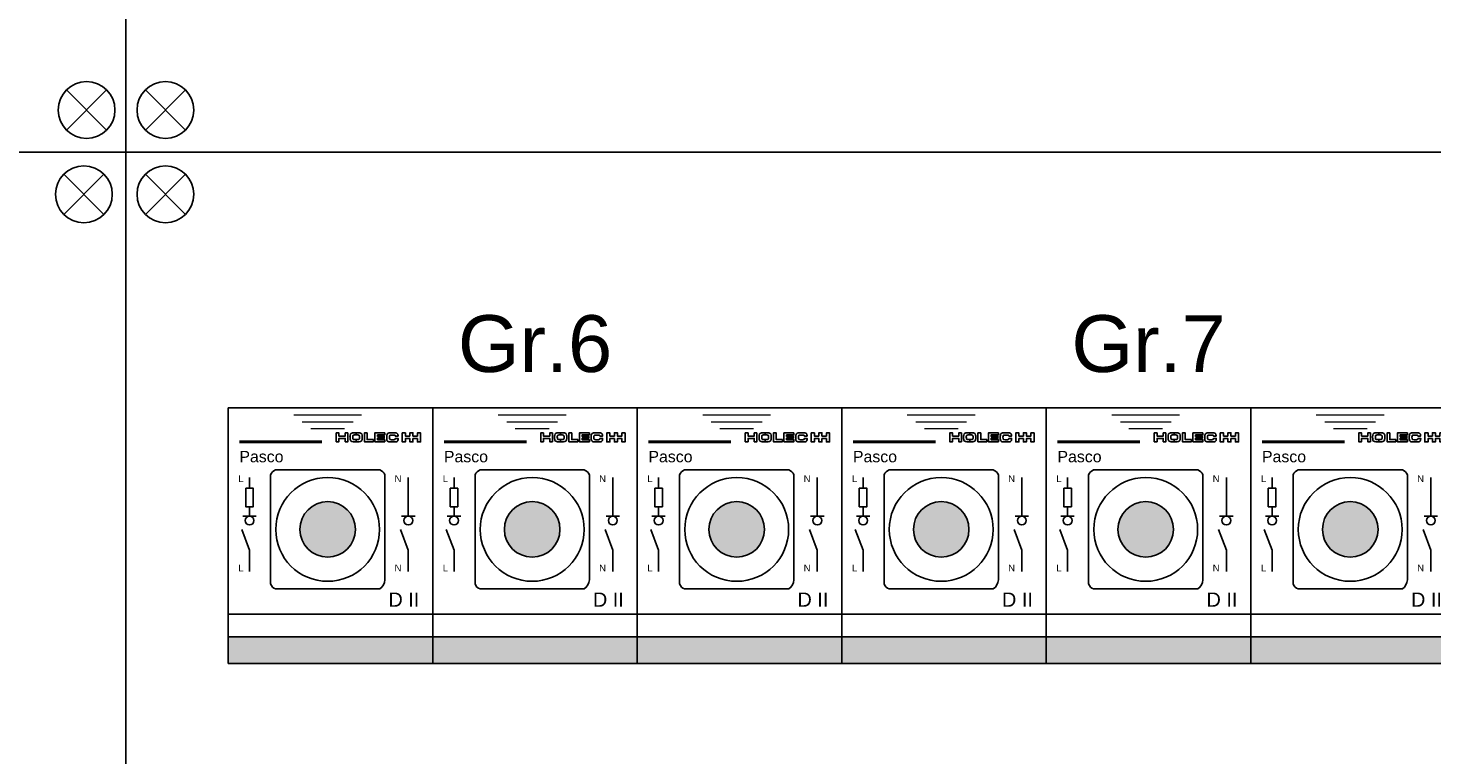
# Model space of a CAD drawing. Header units: millimetres. Extents: x -76073 to -606, y -39488 to 9083.
# Tile 6 of 23: x -13232 to -10761, y -32440 to -31161. Entities that reach past the tile are written whole.
import ezdxf
from ezdxf.enums import TextEntityAlignment as Align

# ---------------------------------------------------------------- set-up
doc = ezdxf.new("R2010")
doc.units = ezdxf.units.MM
doc.header["$LTSCALE"] = 100
doc.linetypes.add('HIDDEN', pattern=[9.525, 6.35, -3.175])
for name, color, linetype in [('00-xref', 7, 'Continuous'), ('EL$6----', 7, 'Continuous'), ('EL6-----', 7, 'Continuous')]:
    doc.layers.add(name, color=color, linetype=linetype)
doc.styles.add('Arial', font='arial.ttf')

# ---------------------------------------------------------------- blocks, each defined once
blk = doc.blocks.new('kastblok 2 leeg')
blk.add_lwpolyline([(0, -2665.8), (2520, -2665.8), (2520, 0), (0, 0)], close=True)
for points in [[(2485.9, -2556.3), (2415.2, -2627)], [(2415.2, -2556.3), (2485.9, -2627)]]:
    blk.add_lwpolyline(points)
blk.add_circle((2450.6, -2591.6), 50)
blk = doc.blocks.new('*U20')
at = {"ltscale": 0.3}
h = blk.add_hatch(color=256, dxfattribs=at)
h.dxf.hatch_style = 1
h.paths.add_polyline_path([(126.1, 235.9, 1), (223.9, 235.9, 1)])
at = {"layer": '00-xref'}
h = blk.add_hatch(color=160, dxfattribs=at)
h.dxf.hatch_style = 1
h.paths.add_polyline_path([(360, 0), (360, 46.6), (0, 46.6), (0, 0)])
at = {"color": 0}
for points in [[(210.6, 405.9), (210.6, 390.1), (205.8, 390.1), (205.8, 396.2), (194.9, 396.2), (194.9, 390.1), (190.1, 390.1), (190.1, 405.9), (194.9, 405.9), (194.9, 400.1), (205.8, 400.1), (205.8, 405.9)], [(210.6, 405.9), (210.6, 390.1), (205.8, 390.1), (205.8, 396.2), (194.9, 396.2), (194.9, 390.1), (190.1, 390.1), (190.1, 405.9), (194.9, 405.9), (194.9, 400.1), (205.8, 400.1), (205.8, 405.9)], [(225.1, 402.2), (222.7, 402.2), (222.6, 402.2), (222.6, 402.2), (222.4, 402.2), (222.4, 402.2), (222.3, 402.2), (222.1, 402.2), (221.1, 402.1), (220.4, 401.9), (220, 401.7), (219.9, 401.6), (219.5, 401.2), (219.4, 400.5), (219.2, 399.2), (219.2, 398.9), (219.2, 398.5), (219.2, 398.2), (219.3, 396.5), (219.5, 395.1), (219.7, 394.7), (220.1, 394.3), (221.4, 394), (223.9, 393.9), (225.1, 393.9), (225.1, 390), (223.8, 390), (221.7, 390.1), (219.8, 390.2), (217.8, 390.5), (216.5, 391), (215.6, 391.7), (215, 392.8), (214.7, 394), (214.5, 395.5), (214.4, 398.1), (214.3, 398.4), (214.4, 399.9), (214.5, 400.9), (214.6, 402), (215.2, 403.9), (216.2, 404.9), (217.3, 405.5), (218.2, 405.7), (219.7, 406), (220.1, 406), (222.7, 406.1), (224.9, 406.1), (225.1, 406.1), (225.1, 402.2)], [(225.1, 402.2), (227.5, 402.2), (227.6, 402.2), (227.7, 402.2), (227.8, 402.2), (227.9, 402.2), (228, 402.2), (228.1, 402.2), (229.2, 402.1), (229.8, 401.9), (230.2, 401.7), (230.3, 401.6), (230.7, 401.2), (230.9, 400.5), (231, 399.2), (231, 398.9), (231, 398.5), (231, 398.2), (231, 396.5), (230.8, 395.1), (230.5, 394.7), (230.1, 394.3), (228.9, 394), (226.3, 393.9), (225.1, 393.9), (225.1, 390), (226.4, 390), (228.5, 390.1), (230.4, 390.2), (232.5, 390.5), (233.8, 391), (234.7, 391.7), (235.2, 392.8), (235.5, 394), (235.7, 395.5), (235.8, 398.1), (235.9, 398.4), (235.8, 399.9), (235.8, 400.9), (235.6, 402), (235, 403.9), (234.1, 404.9), (232.9, 405.5), (232.1, 405.7), (230.6, 406), (230.2, 406), (227.5, 406.1), (225.4, 406.1), (225.1, 406.1), (225.1, 402.2)], [(255.4, 394), (255.4, 390.1), (239.7, 390.1), (239.7, 405.9), (244.5, 405.9), (244.5, 394)], [(255.4, 394), (255.4, 390.1), (239.7, 390.1), (239.7, 405.9), (244.5, 405.9), (244.5, 394)], [(275.6, 405.9), (275.6, 402.3), (262.8, 402.3), (262.8, 399.6), (274.7, 399.6), (274.7, 396.4), (262.8, 396.4), (262.8, 393.6), (275.6, 393.6), (275.6, 390.1), (258, 390.1), (258, 405.9)], [(275.6, 405.9), (275.6, 402.3), (262.8, 402.3), (262.8, 399.6), (274.7, 399.6), (274.7, 396.4), (262.8, 396.4), (262.8, 393.6), (275.6, 393.6), (275.6, 390.1), (258, 390.1), (258, 405.9)], [(299, 395.4), (298.9, 393.9), (298.7, 392.7), (298.3, 391.7), (297.8, 391.1), (297.1, 390.7), (296, 390.3), (293.1, 390), (289.4, 389.9), (286.4, 390), (284.3, 390), (282.5, 390.3), (281.2, 390.7), (280.4, 391.2), (279.8, 391.9), (279.3, 392.8), (279.1, 393.8), (279, 395.1), (278.9, 398.4), (278.9, 400.2), (279.1, 401.7), (279.5, 403), (280, 404.1), (280.7, 404.8), (281.7, 405.4), (283, 405.8), (284.6, 405.9), (289.1, 406), (292.3, 406), (295.4, 405.7), (296.2, 405.6), (297, 405.2), (297.6, 404.7), (298, 404.1), (298.4, 403.4), (298.6, 402.5), (298.8, 401.5), (298.8, 400.3), (294.1, 400.3), (294, 401.2), (293.6, 401.7), (292.9, 402), (291.9, 402.1), (290.6, 402.1), (289.2, 402.1), (286.8, 402.1), (285.9, 402), (285.1, 401.9), (284.5, 401.6), (284.2, 401.3), (284, 400.8), (283.8, 400), (283.7, 398), (283.8, 395.9), (284.2, 394.6), (284.6, 394.3), (285.3, 394.1), (287.3, 393.8), (289.1, 393.8), (291.6, 393.8), (292.8, 393.9), (293.6, 394.2), (294.1, 394.9), (294.3, 396.1), (299, 396.1)], [(299, 395.4), (298.9, 393.9), (298.7, 392.7), (298.3, 391.7), (297.8, 391.1), (297.1, 390.7), (296, 390.3), (293.1, 390), (289.4, 389.9), (286.4, 390), (284.3, 390), (282.5, 390.3), (281.2, 390.7), (280.4, 391.2), (279.8, 391.9), (279.3, 392.8), (279.1, 393.8), (279, 395.1), (278.9, 398.4), (278.9, 400.2), (279.1, 401.7), (279.5, 403), (280, 404.1), (280.7, 404.8), (281.7, 405.4), (283, 405.8), (284.6, 405.9), (289.1, 406), (292.3, 406), (295.4, 405.7), (296.2, 405.6), (297, 405.2), (297.6, 404.7), (298, 404.1), (298.4, 403.4), (298.6, 402.5), (298.8, 401.5), (298.8, 400.3), (294.1, 400.3), (294, 401.2), (293.6, 401.7), (292.9, 402), (291.9, 402.1), (290.6, 402.1), (289.2, 402.1), (286.8, 402.1), (285.9, 402), (285.1, 401.9), (284.5, 401.6), (284.2, 401.3), (284, 400.8), (283.8, 400), (283.7, 398), (283.8, 395.9), (284.2, 394.6), (284.6, 394.3), (285.3, 394.1), (287.3, 393.8), (289.1, 393.8), (291.6, 393.8), (292.8, 393.9), (293.6, 394.2), (294.1, 394.9), (294.3, 396.1), (299, 396.1)], [(319.7, 400.3), (311.9, 400.3), (311.9, 405.9), (306.2, 405.9), (306.2, 390), (311.9, 390), (311.9, 395.9), (319.7, 395.9), (319.7, 390), (325, 390), (325, 395.9), (332.9, 395.9), (332.9, 390), (338.5, 390), (338.5, 405.9), (332.9, 405.9), (332.9, 400.3), (325, 400.3), (325, 406), (319.7, 406)], [(319.7, 400.3), (311.9, 400.3), (311.9, 405.9), (306.2, 405.9), (306.2, 390), (311.9, 390), (311.9, 395.9), (319.7, 395.9), (319.7, 390), (325, 390), (325, 395.9), (332.9, 395.9), (332.9, 390), (338.5, 390), (338.5, 405.9), (332.9, 405.9), (332.9, 400.3), (325, 400.3), (325, 406), (319.7, 406)]]:
    blk.add_lwpolyline(points, close=True, dxfattribs=at)
at = {"flags": 128}
for points in [[(37.5, 308.4), (37.5, 327.4)], [(316.9, 259.3), (316.9, 327.4)], [(37.5, 259.3), (37.5, 275.9)], [(25.6, 259.3), (49.3, 259.3)], [(328.8, 259.3), (305.1, 259.3)], [(37.5, 161.7), (37.5, 199.1), (23.7, 235.5)], [(316.9, 161.7), (316.9, 199.1), (303.2, 235.5)]]:
    blk.add_lwpolyline(points, dxfattribs=at)
blk.add_lwpolyline([(74.4, 331.8, -0.206106), (83.3, 340.7), (266.7, 340.7, -0.224105), (275.6, 331.8), (275.6, 147.2, -0.231646), (266.7, 131), (83.3, 131, -0.224105), (74.4, 139.9)], format="xyb", close=True, dxfattribs=at)
at = {"ltscale": 0.3}
blk.add_circle((175, 235.9), 91.4, dxfattribs=at)
at = {"color": 0, "linetype": 'Continuous'}
blk.add_circle((175, 235.9), 48.9, dxfattribs=at)
for centre in [(37.5, 251.5), (316.9, 251.5)]:
    blk.add_circle(centre, 7.8)
at = {"layer": '00-xref'}
for points in [[(0, 450), (360, 450), (360, 0), (0, 0)], [(30.8, 308.4), (44.1, 308.4), (44.1, 275.9), (30.8, 275.9)]]:
    blk.add_lwpolyline(points, close=True, dxfattribs=at)
at = {"layer": '00-xref', "flags": 128}
for points, const_width in [([(115, 437.1), (235, 437.1)], 2.4), ([(130, 425.1), (220, 425.1)], 2.4), ([(145, 413.1), (205, 413.1)], 2.4), ([(165.1, 390.1), (19.6, 390.1)], 5)]:
    blk.add_lwpolyline(points, dxfattribs=dict(at, const_width=const_width))
at = {"layer": '00-xref', "linetype": 'HIDDEN', "flags": 128}
blk.add_lwpolyline([(0, 86.6), (360, 86.6)], dxfattribs=at)
at = {"layer": '00-xref', "flags": 128}
blk.add_lwpolyline([(0, 46.6), (360, 46.6)], dxfattribs=at)
at = {"style": 'Arial'}
for s, height, p in [('Pasco', 20, (19.6, 354.1)), ('L', 12, (17.7, 319.3)), ('N', 12, (292.8, 319.3)), ('L', 12, (17.7, 162.1)), ('N', 12, (292.8, 162.1)), ('D II', 25, (282, 99.8))]:
    blk.add_text(s, height=height, dxfattribs=at).set_placement(p)

msp = doc.modelspace()

# ---------------------------------------------------------------- linework, layer by layer
for points in [[(-13060, -31379.3), (-8020, -31379.3), (-8020, -28713.5), (-13060, -28713.5)], [(-15580, -31379.3), (-13060, -31379.3), (-13060, -34045.1), (-15580, -34045.1)], [(-8020, -31379.3), (-8020, -34045.1), (-13060, -34045.1), (-13060, -31379.3)], [(-12880, -31829.3), (-10720, -31829.3), (-10720, -32279.3), (-12880, -32279.3)]]:
    msp.add_lwpolyline(points, close=True)
for points in [[(-13025.9, -31269.8), (-12955.2, -31340.5)], [(-12955.2, -31269.8), (-13025.9, -31340.5)], [(-13098.8, -31488.9), (-13169.5, -31418.1)], [(-13169.5, -31488.9), (-13098.8, -31418.1)], [(-13098.8, -31488.9), (-13169.5, -31418.1)], [(-13169.5, -31488.9), (-13098.8, -31418.1)], [(-13025.9, -31488.9), (-12955.2, -31418.1)], [(-12955.2, -31488.9), (-13025.9, -31418.1)]]:
    msp.add_lwpolyline(points)
for centre in [(-12990.6, -31305.1), (-13134.2, -31453.5), (-13134.2, -31453.5), (-12990.6, -31453.5)]:
    msp.add_circle(centre, 50)

# ---------------------------------------------------------------- block references
at = {"layer": 'EL$6----'}
for name, p in [('kastblok 2 leeg', (-15580, -28713.5)), ('*U20', (-12880, -32279.3)), ('*U20', (-12520, -32279.3)), ('*U20', (-12160, -32279.3)), ('*U20', (-11800, -32279.3)), ('*U20', (-11440, -32279.3)), ('*U20', (-11080, -32279.3))]:
    msp.add_blockref(name, p, dxfattribs=at)

# ---------------------------------------------------------------- texts
at = {"layer": 'EL6-----', "color": 0, "style": 'Arial'}
for s, p in [('Gr.6', (-12340, -31796.3)), ('Gr.7', (-11260, -31796.3))]:
    msp.add_text(s, height=100, dxfattribs=at).set_placement(p, align=Align.BOTTOM_CENTER)

doc.saveas('drawing.dxf')
